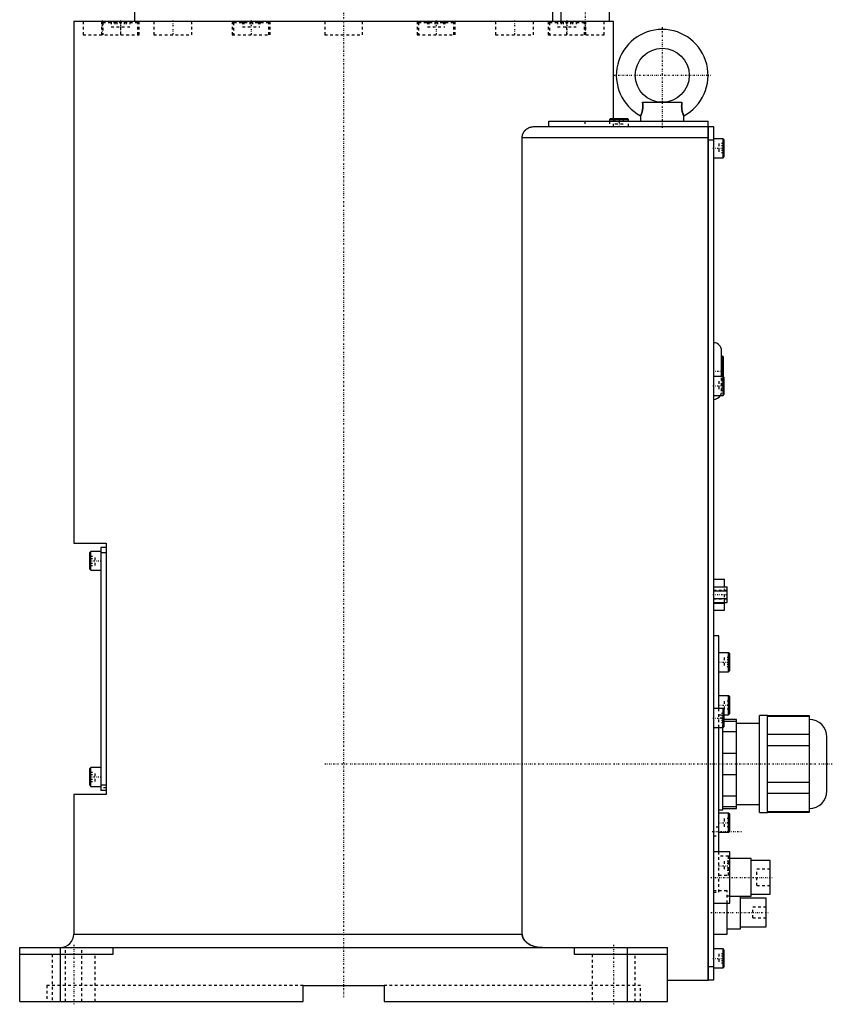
# Model space of a CAD drawing. Extents: x -906 to 181, y -1 to 1086.
# Tile 1 of 5: x -120 to 181, y -1 to 364. Entities that reach past the tile are written whole.
import ezdxf

# ---------------------------------------------------------------- set-up
doc = ezdxf.new("R2010")
doc.units = 0
doc.linetypes.add('CENTER', pattern=[1.5, 0.45, -0.5, 0.05, -0.5])
doc.linetypes.add('DASHED', pattern=[2, 1, -1])
for name, color, linetype in [('AM_0', 7, 'CONTINUOUS'), ('AM_3', 7, 'DASHED'), ('AM_7', 7, 'CENTER')]:
    doc.layers.add(name, color=color, linetype=linetype)

msp = doc.modelspace()

# ---------------------------------------------------------------- linework, layer by layer
at = {"layer": 'AM_0', "color": 7, "linetype": 'CONTINUOUS'}
for p, q in [((80.5, 374.6), (80.5, 363)), ((98.5, 363), (98.5, 374.6)), ((-77.5, 369), (-77.5, 363)), ((77.5, 363), (77.5, 369)), ((-100, 363), (-100, 169.7)), ((-100, 363), (100, 363)), ((100, 327), (100, 363)), ((110.72, 333), (125.28, 333)), ((75.99, 326), (135, 326)), ((75.99, 324), (75.99, 326)), ((98.9, 327), (98.5, 326.6)), ((98.5, 326.6), (98.5, 326)), ((98.5, 326.6), (105.5, 326.6)), ((98.9, 327), (105.1, 327)), ((105.5, 326.6), (105.1, 327)), ((105.5, 326), (105.5, 326.6)), ((110, 328), (110, 326)), ((126, 326), (126, 328)), ((135, 8), (135, 326)), ((70.42, 324), (135, 324)), ((135, 323.95), (135.05, 323.95)), ((135.05, 324), (137, 324)), ((135.05, 324), (135.05, 8)), ((137, 324), (137, 8)), ((66.14, 25), (66.14, 320)), ((66.14, 320), (135, 320)), ((135, 318.95), (135.05, 318.95)), ((137, 319), (135.05, 319)), ((140.6, 319.5), (137, 319.5)), ((141, 319.1), (140.6, 319.5)), ((140.6, 312.5), (140.6, 319.5)), ((141, 312.9), (141, 319.1)), ((137, 312.5), (140.6, 312.5)), ((140.6, 312.5), (141, 312.9)), ((140, 231.5), (140, 241)), ((140.2, 239), (140, 239)), ((140.2, 231.5), (140.2, 239)), ((140.7, 231.4), (140.7, 238.5)), ((140.6, 231.5), (137, 231.5)), ((141, 231.1), (140.6, 231.5)), ((140.6, 224.5), (140.6, 231.5)), ((141, 224.9), (141, 231.1)), ((137, 224.5), (140.6, 224.5)), ((140.6, 224.5), (141, 224.9)), ((-100, 169.7), (-88, 169.7)), ((-88, 168.2), (-90, 168.2)), ((-90, 168.2), (-90, 78.2)), ((-88, 169.7), (-88, 76.7)), ((-93.6, 166.7), (-94, 166.3)), ((-94, 160.1), (-94, 166.3)), ((-90, 166.7), (-93.6, 166.7)), ((-93.6, 159.7), (-93.6, 166.7)), ((-88, 166.2), (-90, 166.2)), ((-94, 160.1), (-93.6, 159.7)), ((-93.6, 159.7), (-90, 159.7)), ((137, 156.4), (141.1, 156.4)), ((137, 153.59), (142, 153.59)), ((141.1, 153.59), (141.1, 156.4)), ((142, 147.81), (142, 153.59)), ((137, 152.14), (142, 152.14)), ((137, 149.26), (142, 149.26)), ((137, 147.81), (142, 147.81)), ((137, 147.53), (141.1, 147.53)), ((141.1, 145), (141.1, 147.81)), ((137, 145), (141.1, 145)), ((139, 135.5), (137, 135.5)), ((139, 108.5), (139, 135.5)), ((142.6, 129.17), (139, 129.17)), ((143, 128.77), (142.6, 129.17)), ((142.6, 122.17), (142.6, 129.17)), ((143, 122.57), (143, 128.77)), ((139, 122.17), (142.6, 122.17)), ((142.6, 122.17), (143, 122.57)), ((142.6, 113.25), (139, 113.25)), ((143, 112.85), (142.6, 113.25)), ((142.6, 106.25), (142.6, 113.25)), ((143, 106.65), (143, 112.85)), ((140.6, 108.5), (137, 108.5)), ((141, 108.1), (140.6, 108.5)), ((140.6, 101.5), (140.6, 108.5)), ((141, 101.9), (141, 108.1)), ((141, 106.25), (142.6, 106.25)), ((142.6, 106.25), (143, 106.65)), ((157, 106), (154, 106)), ((154, 70), (154, 106)), ((157, 70), (157, 106)), ((172.5, 105.88), (157, 105.88)), ((172.5, 70.12), (172.5, 105.88)), ((145.5, 104.5), (141, 104.5)), ((141, 103.87), (145.5, 103.87)), ((145.5, 71.5), (145.5, 104.5)), ((154, 103), (145.5, 103)), ((157, 105.73), (172.5, 105.73)), ((137, 101.5), (140.6, 101.5)), ((139, 55.5), (139, 101.5)), ((140.5, 71), (140.5, 101.52)), ((145.5, 99.84), (140.5, 99.84)), ((140.6, 101.5), (141, 101.9)), ((172.5, 98.85), (157, 98.85)), ((157, 94.88), (172.5, 94.88)), ((179, 78), (179, 98)), ((140.5, 92.03), (145.5, 92.03)), ((-93.6, 86.7), (-94, 86.3)), ((-94, 80.1), (-94, 86.3)), ((-90, 86.7), (-93.6, 86.7)), ((-93.6, 79.7), (-93.6, 86.7)), ((145.5, 83.97), (140.5, 83.97)), ((172.5, 81.12), (157, 81.12)), ((-100, 76.7), (-100, 25)), ((-88, 76.7), (-100, 76.7)), ((-94, 80.1), (-93.6, 79.7)), ((-93.6, 79.7), (-90, 79.7)), ((-88, 80.2), (-90, 80.2)), ((-88, 78.2), (-90, 78.2)), ((157, 77.15), (172.5, 77.15)), ((140.5, 76.16), (145.5, 76.16)), ((145.5, 73), (154, 73)), ((139, 71), (140.5, 71)), ((142.6, 69.75), (139, 69.75)), ((145.5, 72.13), (140.5, 72.13)), ((140.5, 71.5), (145.5, 71.5)), ((143, 69.35), (142.6, 69.75)), ((142.6, 62.75), (142.6, 69.75)), ((143, 63.15), (143, 69.35)), ((154, 70), (157, 70)), ((172.5, 70.27), (157, 70.27)), ((157, 70.12), (172.5, 70.12)), ((139, 62.75), (142.6, 62.75)), ((142.6, 62.75), (143, 63.15)), ((143, 55.5), (137, 55.5)), ((143, 36.5), (143, 55.5)), ((151, 53), (143, 53)), ((151, 39), (151, 53)), ((158, 52.25), (151, 52.25)), ((158, 39.75), (158, 52.25)), ((137, 36.5), (143, 36.5)), ((142, 25), (142, 36.5)), ((143, 39), (151, 39)), ((147, 27), (147, 39)), ((156.5, 38.25), (147, 38.25)), ((151, 39.75), (158, 39.75)), ((156.5, 27.75), (156.5, 38.25)), ((142, 27), (147, 27)), ((147, 27.75), (156.5, 27.75)), ((-100, 25), (66.14, 25)), ((137, 25), (142, 25)), ((-120, 0), (-120, 20)), ((-120, 20), (120, 20)), ((-105, 20), (-105, 0)), ((-85.5, 20), (-85.5, 17.5)), ((85.5, 17.5), (85.5, 20)), ((105, 20), (105, 0)), ((120, 0), (120, 20)), ((140.6, 19.5), (137, 19.5)), ((141, 19.1), (140.6, 19.5)), ((140.6, 12.5), (140.6, 19.5)), ((141, 12.9), (141, 19.1)), ((-85.5, 17.5), (-120, 17.5)), ((120, 17.5), (85.5, 17.5)), ((135, 13.05), (135.05, 13.05)), ((135.05, 13), (137, 13)), ((137, 12.5), (140.6, 12.5)), ((140.6, 12.5), (141, 12.9)), ((120, 8), (135, 8)), ((135, 8.05), (135.05, 8.05)), ((137, 8), (135.05, 8)), ((-15, 0), (-15, 6)), ((-15, 6), (15, 6)), ((15, 6), (15, 0)), ((-120, 0), (-15, 0)), ((15, 0), (120, 0))]:
    msp.add_line(p, q, dxfattribs=at)
for points in [[(110.72, 333, 0), (110.74, 332.81, 0), (110.76, 332.58, 0), (110.77, 332.51, 0), (110.77, 332.45, 0), (110.77, 332.42, 0), (110.78, 332.38, 0), (110.78, 332.32, 0), (110.78, 332.25, 0), (110.79, 332.18, 0), (110.79, 332.12, 0), (110.8, 332.05, 0), (110.8, 332.02, 0), (110.8, 331.99, 0), (110.8, 331.92, 0), (110.8, 331.85, 0), (110.8, 331.82, 0), (110.8, 331.79, 0), (110.81, 331.72, 0), (110.81, 331.65, 0), (110.81, 331.62, 0), (110.81, 331.59, 0), (110.81, 331.52, 0), (110.81, 331.45, 0), (110.8, 331.39, 0), (110.8, 331.32, 0), (110.8, 331.26, 0), (110.8, 331.22, 0), (110.8, 331.19, 0), (110.8, 331.12, 0), (110.79, 331.06, 0), (110.79, 330.99, 0), (110.78, 330.93, 0), (110.78, 330.86, 0), (110.78, 330.83, 0), (110.77, 330.8, 0), (110.77, 330.73, 0), (110.76, 330.67, 0), (110.76, 330.61, 0), (110.75, 330.54, 0), (110.74, 330.48, 0), (110.74, 330.45, 0), (110.73, 330.42, 0), (110.72, 330.35, 0), (110.72, 330.29, 0), (110.71, 330.23, 0), (110.7, 330.17, 0), (110.69, 330.11, 0), (110.68, 330.08, 0), (110.68, 330.05, 0), (110.66, 329.99, 0), (110.65, 329.93, 0), (110.64, 329.87, 0), (110.63, 329.81, 0), (110.62, 329.76, 0), (110.61, 329.73, 0), (110.6, 329.7, 0), (110.59, 329.64, 0), (110.58, 329.59, 0), (110.57, 329.56, 0), (110.56, 329.53, 0), (110.55, 329.48, 0), (110.54, 329.43, 0), (110.53, 329.4, 0), (110.52, 329.37, 0), (110.51, 329.32, 0), (110.49, 329.27, 0), (110.48, 329.22, 0), (110.46, 329.17, 0), (110.45, 329.12, 0), (110.44, 329.1, 0), (110.43, 329.08, 0), (110.42, 329.03, 0), (110.4, 328.99, 0), (110.39, 328.94, 0), (110.37, 328.9, 0), (110.36, 328.85, 0), (110.35, 328.83, 0), (110.34, 328.81, 0), (110.33, 328.77, 0), (110.31, 328.73, 0), (110.3, 328.69, 0), (110.28, 328.66, 0), (110.27, 328.62, 0), (110.26, 328.6, 0), (110.26, 328.58, 0), (110.24, 328.55, 0), (110.23, 328.51, 0), (110.22, 328.48, 0), (110.2, 328.45, 0), (110.19, 328.42, 0), (110.18, 328.4, 0), (110.18, 328.39, 0), (110.17, 328.36, 0), (110.15, 328.33, 0), (110.14, 328.31, 0), (110.13, 328.28, 0), (110.12, 328.26, 0), (110.11, 328.25, 0), (110.11, 328.23, 0), (110.1, 328.21, 0), (110.09, 328.19, 0), (110.09, 328.18, 0), (110.08, 328.17, 0), (110.07, 328.15, 0), (110.06, 328.13, 0), (110.06, 328.13, 0), (110.06, 328.12, 0), (110.05, 328.1, 0), (110.04, 328.09, 0), (110.04, 328.07, 0), (110.03, 328.06, 0), (110.02, 328.05, 0), (110.02, 328.05, 0), (110.02, 328.04, 0), (110.02, 328.03, 0), (110.01, 328.02, 0), (110.01, 328.02, 0), (110.01, 328.01, 0), (110, 328.01, 0), (110, 328.01, 0), (110, 328, 0), (110, 328, 0), (110, 328, 0), (110, 328, 0)], [(110.72, 333, 0), (110.74, 332.81, 0), (110.76, 332.58, 0), (110.77, 332.51, 0), (110.77, 332.45, 0), (110.77, 332.42, 0), (110.78, 332.38, 0), (110.78, 332.32, 0), (110.78, 332.25, 0), (110.79, 332.18, 0), (110.79, 332.12, 0), (110.8, 332.05, 0), (110.8, 332.02, 0), (110.8, 331.99, 0), (110.8, 331.92, 0), (110.8, 331.85, 0), (110.8, 331.82, 0), (110.8, 331.79, 0), (110.81, 331.72, 0), (110.81, 331.65, 0), (110.81, 331.62, 0), (110.81, 331.59, 0), (110.81, 331.52, 0), (110.81, 331.45, 0), (110.8, 331.39, 0), (110.8, 331.32, 0), (110.8, 331.26, 0), (110.8, 331.22, 0), (110.8, 331.19, 0), (110.8, 331.12, 0), (110.79, 331.06, 0), (110.79, 330.99, 0), (110.78, 330.93, 0), (110.78, 330.86, 0), (110.78, 330.83, 0), (110.77, 330.8, 0), (110.77, 330.73, 0), (110.76, 330.67, 0), (110.76, 330.61, 0), (110.75, 330.54, 0), (110.74, 330.48, 0), (110.74, 330.45, 0), (110.73, 330.42, 0), (110.72, 330.35, 0), (110.72, 330.29, 0), (110.71, 330.23, 0), (110.7, 330.17, 0), (110.69, 330.11, 0), (110.68, 330.08, 0), (110.68, 330.05, 0), (110.66, 329.99, 0), (110.65, 329.93, 0), (110.64, 329.87, 0), (110.63, 329.81, 0), (110.62, 329.76, 0), (110.61, 329.73, 0), (110.6, 329.7, 0), (110.59, 329.64, 0), (110.58, 329.59, 0), (110.57, 329.56, 0), (110.56, 329.53, 0), (110.55, 329.48, 0), (110.54, 329.43, 0), (110.53, 329.4, 0), (110.52, 329.37, 0), (110.51, 329.32, 0), (110.49, 329.27, 0), (110.48, 329.22, 0), (110.46, 329.17, 0), (110.45, 329.12, 0), (110.44, 329.1, 0), (110.43, 329.08, 0), (110.42, 329.03, 0), (110.4, 328.99, 0), (110.39, 328.94, 0), (110.37, 328.9, 0), (110.36, 328.85, 0), (110.35, 328.83, 0), (110.34, 328.81, 0), (110.33, 328.77, 0), (110.31, 328.73, 0), (110.3, 328.69, 0), (110.28, 328.66, 0), (110.27, 328.62, 0), (110.26, 328.6, 0), (110.26, 328.58, 0), (110.24, 328.55, 0), (110.23, 328.51, 0), (110.22, 328.48, 0), (110.2, 328.45, 0), (110.19, 328.42, 0), (110.18, 328.4, 0), (110.18, 328.39, 0), (110.17, 328.36, 0), (110.15, 328.33, 0), (110.14, 328.31, 0), (110.13, 328.28, 0), (110.12, 328.26, 0), (110.11, 328.25, 0), (110.11, 328.23, 0), (110.1, 328.21, 0), (110.09, 328.19, 0), (110.09, 328.18, 0), (110.08, 328.17, 0), (110.07, 328.15, 0), (110.06, 328.13, 0), (110.06, 328.13, 0), (110.06, 328.12, 0), (110.05, 328.1, 0), (110.04, 328.09, 0), (110.04, 328.07, 0), (110.03, 328.06, 0), (110.02, 328.05, 0), (110.02, 328.05, 0), (110.02, 328.04, 0), (110.02, 328.03, 0), (110.01, 328.02, 0), (110.01, 328.02, 0), (110.01, 328.01, 0), (110, 328.01, 0), (110, 328.01, 0), (110, 328, 0), (110, 328, 0), (110, 328, 0), (110, 328, 0)], [(126, 328, 0), (126, 328, 0), (126, 328, 0), (126, 328, 0), (126, 328.01, 0), (126, 328.01, 0), (125.99, 328.01, 0), (125.99, 328.02, 0), (125.99, 328.02, 0), (125.98, 328.03, 0), (125.98, 328.04, 0), (125.98, 328.05, 0), (125.98, 328.05, 0), (125.97, 328.06, 0), (125.96, 328.07, 0), (125.96, 328.09, 0), (125.95, 328.1, 0), (125.94, 328.12, 0), (125.94, 328.13, 0), (125.94, 328.13, 0), (125.93, 328.15, 0), (125.92, 328.17, 0), (125.91, 328.18, 0), (125.91, 328.19, 0), (125.9, 328.21, 0), (125.89, 328.23, 0), (125.89, 328.25, 0), (125.88, 328.26, 0), (125.87, 328.28, 0), (125.86, 328.31, 0), (125.85, 328.33, 0), (125.83, 328.36, 0), (125.82, 328.39, 0), (125.82, 328.4, 0), (125.81, 328.42, 0), (125.8, 328.45, 0), (125.78, 328.48, 0), (125.77, 328.51, 0), (125.76, 328.55, 0), (125.74, 328.58, 0), (125.74, 328.6, 0), (125.73, 328.62, 0), (125.72, 328.66, 0), (125.7, 328.69, 0), (125.69, 328.73, 0), (125.67, 328.77, 0), (125.66, 328.81, 0), (125.65, 328.83, 0), (125.64, 328.85, 0), (125.63, 328.9, 0), (125.61, 328.94, 0), (125.6, 328.99, 0), (125.58, 329.03, 0), (125.57, 329.08, 0), (125.56, 329.1, 0), (125.55, 329.12, 0), (125.54, 329.17, 0), (125.52, 329.22, 0), (125.51, 329.27, 0), (125.49, 329.32, 0), (125.48, 329.37, 0), (125.47, 329.4, 0), (125.46, 329.43, 0), (125.45, 329.48, 0), (125.44, 329.53, 0), (125.43, 329.56, 0), (125.42, 329.59, 0), (125.41, 329.64, 0), (125.4, 329.7, 0), (125.39, 329.73, 0), (125.38, 329.75, 0), (125.37, 329.81, 0), (125.36, 329.87, 0), (125.35, 329.93, 0), (125.34, 329.99, 0), (125.32, 330.05, 0), (125.32, 330.08, 0), (125.31, 330.11, 0), (125.3, 330.17, 0), (125.29, 330.23, 0), (125.28, 330.29, 0), (125.28, 330.35, 0), (125.27, 330.42, 0), (125.26, 330.45, 0), (125.26, 330.48, 0), (125.25, 330.54, 0), (125.24, 330.61, 0), (125.24, 330.67, 0), (125.23, 330.73, 0), (125.23, 330.8, 0), (125.22, 330.83, 0), (125.22, 330.86, 0), (125.22, 330.93, 0), (125.21, 330.99, 0), (125.21, 331.06, 0), (125.2, 331.12, 0), (125.2, 331.19, 0), (125.2, 331.22, 0), (125.2, 331.26, 0), (125.2, 331.32, 0), (125.2, 331.39, 0), (125.19, 331.46, 0), (125.19, 331.52, 0), (125.19, 331.59, 0), (125.19, 331.62, 0), (125.19, 331.65, 0), (125.19, 331.72, 0), (125.2, 331.79, 0), (125.2, 331.82, 0), (125.2, 331.85, 0), (125.2, 331.92, 0), (125.2, 331.99, 0), (125.2, 332.02, 0), (125.2, 332.05, 0), (125.21, 332.12, 0), (125.21, 332.19, 0), (125.22, 332.25, 0), (125.22, 332.32, 0), (125.22, 332.38, 0), (125.23, 332.42, 0), (125.23, 332.45, 0), (125.23, 332.51, 0), (125.24, 332.58, 0), (125.26, 332.81, 0), (125.28, 333, 0)], [(66.14, 320, 0), (66.14, 320.03, 0), (66.15, 320.1, 0), (66.15, 320.17, 0), (66.15, 320.21, 0), (66.15, 320.24, 0), (66.16, 320.31, 0), (66.16, 320.38, 0), (66.17, 320.45, 0), (66.18, 320.52, 0), (66.19, 320.59, 0), (66.2, 320.62, 0), (66.21, 320.66, 0), (66.22, 320.73, 0), (66.23, 320.79, 0), (66.25, 320.86, 0), (66.27, 320.93, 0), (66.29, 321, 0), (66.3, 321.03, 0), (66.31, 321.06, 0), (66.33, 321.13, 0), (66.35, 321.19, 0), (66.36, 321.23, 0), (66.37, 321.26, 0), (66.4, 321.32, 0), (66.42, 321.39, 0), (66.44, 321.42, 0), (66.45, 321.45, 0), (66.48, 321.51, 0), (66.51, 321.57, 0), (66.54, 321.63, 0), (66.57, 321.69, 0), (66.6, 321.75, 0), (66.62, 321.78, 0), (66.63, 321.81, 0), (66.67, 321.87, 0), (66.7, 321.93, 0), (66.74, 321.98, 0), (66.77, 322.04, 0), (66.81, 322.09, 0), (66.83, 322.12, 0), (66.84, 322.14, 0), (66.88, 322.2, 0), (66.92, 322.25, 0), (66.96, 322.3, 0), (67, 322.35, 0), (67.04, 322.4, 0), (67.06, 322.42, 0), (67.08, 322.44, 0), (67.12, 322.49, 0), (67.16, 322.53, 0), (67.2, 322.58, 0), (67.24, 322.62, 0), (67.28, 322.66, 0), (67.3, 322.68, 0), (67.32, 322.7, 0), (67.36, 322.75, 0), (67.4, 322.79, 0), (67.45, 322.83, 0), (67.49, 322.86, 0), (67.53, 322.9, 0), (67.55, 322.92, 0), (67.58, 322.94, 0), (67.62, 322.98, 0), (67.67, 323.01, 0), (67.69, 323.03, 0), (67.83, 323.14, 0), (68.12, 323.33, 0), (68.41, 323.5, 0), (68.72, 323.64, 0), (69.03, 323.76, 0), (69.34, 323.86, 0), (69.5, 323.9, 0), (69.66, 323.93, 0), (69.97, 323.98, 0), (70.27, 324, 0), (70.42, 324, 0)], [(73.48, 20, 0), (73.23, 20, 0), (72.69, 20.03, 0), (72.14, 20.09, 0), (71.86, 20.13, 0), (71.59, 20.18, 0), (71.05, 20.3, 0), (70.53, 20.44, 0), (70.04, 20.6, 0), (69.53, 20.81, 0), (69.24, 20.95, 0), (69.16, 20.99, 0), (69.07, 21.03, 0), (69.03, 21.05, 0), (68.99, 21.07, 0), (68.91, 21.12, 0), (68.83, 21.16, 0), (68.79, 21.19, 0), (68.75, 21.21, 0), (68.67, 21.26, 0), (68.59, 21.3, 0), (68.55, 21.33, 0), (68.51, 21.35, 0), (68.44, 21.4, 0), (68.36, 21.45, 0), (68.29, 21.5, 0), (68.21, 21.55, 0), (68.14, 21.6, 0), (68.11, 21.63, 0), (68.07, 21.65, 0), (68, 21.71, 0), (67.93, 21.76, 0), (67.87, 21.81, 0), (67.8, 21.87, 0), (67.73, 21.92, 0), (67.7, 21.95, 0), (67.66, 21.98, 0), (67.6, 22.04, 0), (67.53, 22.11, 0), (67.46, 22.17, 0), (67.4, 22.23, 0), (67.33, 22.3, 0), (67.3, 22.33, 0), (67.27, 22.37, 0), (67.21, 22.44, 0), (67.15, 22.51, 0), (67.09, 22.58, 0), (67.03, 22.65, 0), (66.97, 22.72, 0), (66.94, 22.76, 0), (66.92, 22.79, 0), (66.86, 22.87, 0), (66.81, 22.94, 0), (66.76, 23.02, 0), (66.71, 23.09, 0), (66.67, 23.17, 0), (66.65, 23.21, 0), (66.62, 23.24, 0), (66.58, 23.32, 0), (66.54, 23.4, 0), (66.52, 23.43, 0), (66.5, 23.47, 0), (66.47, 23.55, 0), (66.43, 23.63, 0), (66.41, 23.68, 0), (66.4, 23.72, 0), (66.36, 23.8, 0), (66.33, 23.89, 0), (66.3, 23.98, 0), (66.28, 24.06, 0), (66.25, 24.15, 0), (66.24, 24.2, 0), (66.23, 24.24, 0), (66.21, 24.33, 0), (66.19, 24.42, 0), (66.18, 24.51, 0), (66.17, 24.6, 0), (66.16, 24.69, 0), (66.15, 24.74, 0), (66.15, 24.78, 0), (66.15, 24.87, 0), (66.14, 24.96, 0), (66.14, 25, 0)]]:
    msp.add_polyline3d(points, dxfattribs=at)
msp.add_circle((118, 343), 10, dxfattribs=at)
for centre, radius, start, end in [((118, 343), 17, 298.0725, 241.9275), ((137, 241), 3, 0, 90), ((140.2, 238.5), 0.5, 0, 90), ((137, 226), 3, 270, 330), ((172.5, 98), 6.5, 0, 90), ((172.5, 78), 6.5, 270, 0), ((-105, 25), 5, 270, 0)]:
    msp.add_arc(centre, radius, start, end, dxfattribs=at)
at = {"layer": 'AM_3', "color": 6, "linetype": 'DASHED'}
for p, q in [((-96.5, 363), (-96.5, 358)), ((-89.69, 363), (-89.69, 358)), ((-88.79, 363), (-89.19, 362.6)), ((-89.19, 362.6), (-89.19, 358)), ((-89.19, 362.6), (-76.19, 362.6)), ((-86.12, 363), (-86.12, 361)), ((-86.12, 361), (-79.25, 361)), ((-84.8, 363), (-84.8, 361)), ((-84.01, 363), (-84.01, 361)), ((-82.5, 358), (-82.5, 363)), ((-81.36, 363), (-81.36, 361)), ((-80.58, 363), (-80.58, 361)), ((-79.25, 363), (-79.25, 361)), ((-76.19, 362.6), (-76.59, 363)), ((-76.19, 358), (-76.19, 362.6)), ((-75.69, 358), (-75.69, 363)), ((-70.29, 363), (-70.29, 358)), ((-56.29, 358), (-56.29, 363)), ((-41.25, 363), (-41.25, 358)), ((-40.35, 363), (-40.75, 362.6)), ((-40.75, 362.6), (-40.75, 358)), ((-40.75, 362.6), (-27.75, 362.6)), ((-37.45, 363), (-37.45, 361)), ((-37.45, 361), (-31.05, 361)), ((-37, 363), (-37, 361)), ((-34.7, 363), (-34.7, 361)), ((-33.8, 363), (-33.8, 361)), ((-31.5, 363), (-31.5, 361)), ((-31.05, 363), (-31.05, 361)), ((-27.75, 362.6), (-28.15, 363)), ((-27.75, 358), (-27.75, 362.6)), ((-27.25, 358), (-27.25, 363)), ((-7, 363), (-7, 358)), ((7, 358), (7, 363)), ((27.25, 363), (27.25, 358)), ((28.15, 363), (27.75, 362.6)), ((27.75, 362.6), (27.75, 358)), ((27.75, 362.6), (40.75, 362.6)), ((31.05, 363), (31.05, 361)), ((31.05, 361), (37.45, 361)), ((31.5, 363), (31.5, 361)), ((33.8, 363), (33.8, 361)), ((34.7, 363), (34.7, 361)), ((37, 363), (37, 361)), ((37.45, 363), (37.45, 361)), ((40.75, 362.6), (40.35, 363)), ((40.75, 358), (40.75, 362.6)), ((41.25, 358), (41.25, 363)), ((56.29, 363), (56.29, 358)), ((70.29, 358), (70.29, 363)), ((75.69, 363), (75.69, 358)), ((76.59, 363), (76.19, 362.6)), ((76.19, 362.6), (76.19, 358)), ((76.19, 362.6), (89.19, 362.6)), ((79.25, 363), (79.25, 361)), ((79.25, 361), (86.12, 361)), ((80.58, 363), (80.58, 361)), ((81.36, 363), (81.36, 361)), ((82.5, 363), (82.5, 358)), ((84.01, 363), (84.01, 361)), ((84.8, 363), (84.8, 361)), ((86.12, 363), (86.12, 361)), ((89.19, 362.6), (88.79, 363)), ((89.19, 358), (89.19, 362.6)), ((89.69, 358), (89.69, 363)), ((96.5, 358), (96.5, 363)), ((-96.5, 358), (-75.69, 358)), ((-70.29, 358), (-56.29, 358)), ((-41.25, 358), (-27.25, 358)), ((-7, 358), (7, 358)), ((27.25, 358), (41.25, 358)), ((56.29, 358), (70.29, 358)), ((75.69, 358), (96.5, 358)), ((89.3, 326), (89.3, 324)), ((98.5, 326), (98.5, 324)), ((100, 324), (100, 327)), ((100.5, 327), (100.5, 325)), ((100.5, 325), (103.5, 325)), ((102, 327), (102, 325)), ((103.5, 327), (103.5, 325)), ((105.5, 324), (105.5, 326)), ((141, 317.73), (139, 317.73)), ((139, 317.73), (139, 314.27)), ((141, 316.87), (139, 316.87)), ((141, 315.13), (139, 315.13)), ((141, 314.27), (139, 314.27)), ((141, 229.73), (139, 229.73)), ((139, 229.73), (139, 226.27)), ((140, 226), (140, 231.5)), ((140.2, 228), (140.2, 231.5)), ((140.7, 228.5), (140.7, 231.4)), ((141, 228.87), (139, 228.87)), ((141, 227.13), (139, 227.13)), ((141, 226.27), (139, 226.27)), ((140, 228), (140.2, 228)), ((-94, 164.93), (-92, 164.93)), ((-92, 161.47), (-92, 164.93)), ((-94, 164.07), (-92, 164.07)), ((-94, 162.33), (-92, 162.33)), ((-94, 161.47), (-92, 161.47)), ((141.1, 147.81), (141.1, 153.59)), ((142, 152.25), (137, 152.25)), ((137, 152.13), (141.1, 152.13)), ((137, 149.15), (142, 149.15)), ((143, 127.4), (141, 127.4)), ((141, 127.4), (141, 123.94)), ((143, 126.54), (141, 126.54)), ((143, 124.81), (141, 124.81)), ((143, 123.94), (141, 123.94)), ((141, 111.25), (141, 108.25)), ((143, 111.25), (141, 111.25)), ((143, 109.75), (141, 109.75)), ((139, 101.5), (139, 108.5)), ((141, 106.73), (139, 106.73)), ((139, 106.25), (141, 106.25)), ((141, 105.87), (139, 105.87)), ((143, 108.25), (141, 108.25)), ((140.5, 105), (139, 105)), ((141, 104.13), (139, 104.13)), ((141, 103.27), (139, 103.27)), ((140.5, 101.52), (140.5, 105)), ((141, 104.5), (140.5, 104.5)), ((140.5, 103.87), (141, 103.87)), ((-94, 84.93), (-92, 84.93)), ((-94, 84.07), (-92, 84.07)), ((-92, 81.47), (-92, 84.93)), ((-94, 82.33), (-92, 82.33)), ((-94, 81.47), (-92, 81.47)), ((-88, 79.2), (-90, 79.2)), ((141, 67.75), (141, 64.75)), ((143, 67.75), (141, 67.75)), ((143, 66.25), (141, 66.25)), ((139, 64.65), (137, 64.65)), ((143, 64.75), (141, 64.75)), ((137, 61.35), (139, 61.35)), ((139, 40.5), (139, 55.5)), ((142.6, 53.83), (139, 53.83)), ((143, 52.06), (141, 52.06)), ((141, 52.06), (141, 48.6)), ((143, 51.19), (141, 51.19)), ((143, 53.43), (142.6, 53.83)), ((142.6, 46.83), (142.6, 53.83)), ((143, 49.46), (141, 49.46)), ((143, 48.6), (141, 48.6)), ((158, 49), (153, 49)), ((153, 43), (153, 49)), ((139, 46.83), (142.6, 46.83)), ((142.6, 46.83), (143, 47.23)), ((142, 41), (137, 41)), ((137, 40.5), (139, 40.5)), ((142, 36.5), (142, 41)), ((153, 43), (158, 43)), ((143, 39), (142, 39)), ((156.5, 35), (151.5, 35)), ((151.5, 31), (151.5, 35)), ((151.5, 31), (156.5, 31)), ((-103, 0), (-103, 20)), ((-97, 0), (-97, 20)), ((-108, 17.5), (-108, 0)), ((-92, 0), (-92, 17.5)), ((92, 17.5), (92, 0)), ((108, 0), (108, 17.5)), ((141, 17.73), (139, 17.73)), ((139, 17.73), (139, 14.27)), ((141, 16.87), (139, 16.87)), ((141, 15.13), (139, 15.13)), ((141, 14.27), (139, 14.27)), ((-110, 6), (-110, 0)), ((-15, 6), (-110, 6)), ((110, 6), (15, 6)), ((110, 0), (110, 6))]:
    msp.add_line(p, q, dxfattribs=at)
for points in [[(110, 328, 0), (110, 328, 0), (110, 328, 0), (110, 328, 0), (110, 328.01, 0), (110, 328.01, 0), (110.01, 328.01, 0), (110.01, 328.02, 0), (110.01, 328.02, 0), (110.02, 328.03, 0), (110.02, 328.04, 0), (110.02, 328.05, 0), (110.02, 328.05, 0), (110.03, 328.06, 0), (110.04, 328.07, 0), (110.04, 328.09, 0), (110.05, 328.1, 0), (110.06, 328.12, 0), (110.06, 328.13, 0), (110.06, 328.13, 0), (110.07, 328.15, 0), (110.08, 328.17, 0), (110.09, 328.18, 0), (110.09, 328.19, 0), (110.1, 328.21, 0), (110.11, 328.23, 0), (110.11, 328.25, 0), (110.12, 328.26, 0), (110.13, 328.28, 0), (110.14, 328.31, 0), (110.15, 328.33, 0), (110.17, 328.36, 0), (110.18, 328.39, 0), (110.18, 328.4, 0), (110.19, 328.42, 0), (110.2, 328.45, 0), (110.22, 328.48, 0), (110.23, 328.51, 0), (110.24, 328.55, 0), (110.26, 328.58, 0), (110.26, 328.6, 0), (110.27, 328.62, 0), (110.28, 328.66, 0), (110.3, 328.69, 0), (110.31, 328.73, 0), (110.33, 328.77, 0), (110.34, 328.81, 0), (110.35, 328.83, 0), (110.36, 328.85, 0), (110.37, 328.9, 0), (110.39, 328.94, 0), (110.4, 328.99, 0), (110.42, 329.03, 0), (110.43, 329.08, 0), (110.44, 329.1, 0), (110.45, 329.12, 0), (110.46, 329.17, 0), (110.48, 329.22, 0), (110.49, 329.27, 0), (110.51, 329.32, 0), (110.52, 329.37, 0), (110.53, 329.4, 0), (110.54, 329.43, 0), (110.55, 329.48, 0), (110.56, 329.53, 0), (110.57, 329.56, 0), (110.58, 329.59, 0), (110.59, 329.64, 0), (110.6, 329.7, 0), (110.61, 329.73, 0), (110.62, 329.75, 0), (110.63, 329.81, 0), (110.64, 329.87, 0), (110.65, 329.93, 0), (110.66, 329.99, 0), (110.68, 330.05, 0), (110.68, 330.08, 0), (110.69, 330.11, 0), (110.7, 330.17, 0), (110.71, 330.23, 0), (110.72, 330.29, 0), (110.72, 330.35, 0), (110.73, 330.42, 0), (110.74, 330.45, 0), (110.74, 330.48, 0), (110.75, 330.54, 0), (110.76, 330.61, 0), (110.76, 330.67, 0), (110.77, 330.73, 0), (110.77, 330.8, 0), (110.78, 330.83, 0), (110.78, 330.86, 0), (110.78, 330.93, 0), (110.79, 330.99, 0), (110.79, 331.06, 0), (110.8, 331.12, 0), (110.8, 331.19, 0), (110.8, 331.22, 0), (110.8, 331.26, 0), (110.8, 331.32, 0), (110.8, 331.39, 0), (110.81, 331.46, 0), (110.81, 331.52, 0), (110.81, 331.59, 0), (110.81, 331.62, 0), (110.81, 331.65, 0), (110.81, 331.72, 0), (110.8, 331.79, 0), (110.8, 331.82, 0), (110.8, 331.85, 0), (110.8, 331.92, 0), (110.8, 331.99, 0), (110.8, 332.02, 0), (110.8, 332.05, 0), (110.79, 332.12, 0), (110.79, 332.19, 0), (110.78, 332.25, 0), (110.78, 332.32, 0), (110.78, 332.38, 0), (110.77, 332.42, 0), (110.77, 332.45, 0), (110.77, 332.51, 0), (110.76, 332.58, 0), (110.74, 332.81, 0), (110.72, 333, 0)], [(125.28, 333, 0), (125.26, 332.81, 0), (125.24, 332.58, 0), (125.23, 332.51, 0), (125.23, 332.45, 0), (125.23, 332.42, 0), (125.22, 332.38, 0), (125.22, 332.32, 0), (125.22, 332.25, 0), (125.21, 332.18, 0), (125.21, 332.12, 0), (125.2, 332.05, 0), (125.2, 332.02, 0), (125.2, 331.99, 0), (125.2, 331.92, 0), (125.2, 331.85, 0), (125.2, 331.82, 0), (125.2, 331.79, 0), (125.19, 331.72, 0), (125.19, 331.65, 0), (125.19, 331.62, 0), (125.19, 331.59, 0), (125.19, 331.52, 0), (125.19, 331.45, 0), (125.2, 331.39, 0), (125.2, 331.32, 0), (125.2, 331.26, 0), (125.2, 331.22, 0), (125.2, 331.19, 0), (125.2, 331.12, 0), (125.21, 331.06, 0), (125.21, 330.99, 0), (125.22, 330.93, 0), (125.22, 330.86, 0), (125.22, 330.83, 0), (125.23, 330.8, 0), (125.23, 330.73, 0), (125.24, 330.67, 0), (125.24, 330.61, 0), (125.25, 330.54, 0), (125.26, 330.48, 0), (125.26, 330.45, 0), (125.27, 330.42, 0), (125.28, 330.35, 0), (125.28, 330.29, 0), (125.29, 330.23, 0), (125.3, 330.17, 0), (125.31, 330.11, 0), (125.32, 330.08, 0), (125.32, 330.05, 0), (125.34, 329.99, 0), (125.35, 329.93, 0), (125.36, 329.87, 0), (125.37, 329.81, 0), (125.38, 329.76, 0), (125.39, 329.73, 0), (125.4, 329.7, 0), (125.41, 329.64, 0), (125.42, 329.59, 0), (125.43, 329.56, 0), (125.44, 329.53, 0), (125.45, 329.48, 0), (125.46, 329.43, 0), (125.47, 329.4, 0), (125.48, 329.37, 0), (125.49, 329.32, 0), (125.51, 329.27, 0), (125.52, 329.22, 0), (125.54, 329.17, 0), (125.55, 329.12, 0), (125.56, 329.1, 0), (125.57, 329.08, 0), (125.58, 329.03, 0), (125.6, 328.99, 0), (125.61, 328.94, 0), (125.63, 328.9, 0), (125.64, 328.85, 0), (125.65, 328.83, 0), (125.66, 328.81, 0), (125.67, 328.77, 0), (125.69, 328.73, 0), (125.7, 328.69, 0), (125.72, 328.66, 0), (125.73, 328.62, 0), (125.74, 328.6, 0), (125.74, 328.58, 0), (125.76, 328.55, 0), (125.77, 328.51, 0), (125.78, 328.48, 0), (125.8, 328.45, 0), (125.81, 328.42, 0), (125.82, 328.4, 0), (125.82, 328.39, 0), (125.83, 328.36, 0), (125.85, 328.33, 0), (125.86, 328.31, 0), (125.87, 328.28, 0), (125.88, 328.26, 0), (125.89, 328.25, 0), (125.89, 328.23, 0), (125.9, 328.21, 0), (125.91, 328.19, 0), (125.91, 328.18, 0), (125.92, 328.17, 0), (125.93, 328.15, 0), (125.94, 328.13, 0), (125.94, 328.13, 0), (125.94, 328.12, 0), (125.95, 328.1, 0), (125.96, 328.09, 0), (125.96, 328.07, 0), (125.97, 328.06, 0), (125.98, 328.05, 0), (125.98, 328.05, 0), (125.98, 328.04, 0), (125.98, 328.03, 0), (125.99, 328.02, 0), (125.99, 328.02, 0), (125.99, 328.01, 0), (126, 328.01, 0), (126, 328.01, 0), (126, 328, 0), (126, 328, 0), (126, 328, 0), (126, 328, 0)], [(66.14, 25, 0), (66.14, 24.96, 0), (66.15, 24.87, 0), (66.15, 24.78, 0), (66.15, 24.74, 0), (66.16, 24.69, 0), (66.17, 24.6, 0), (66.18, 24.51, 0), (66.19, 24.42, 0), (66.21, 24.33, 0), (66.23, 24.24, 0), (66.24, 24.2, 0), (66.25, 24.15, 0), (66.28, 24.06, 0), (66.3, 23.98, 0), (66.33, 23.89, 0), (66.36, 23.8, 0), (66.4, 23.72, 0), (66.41, 23.68, 0), (66.43, 23.63, 0), (66.47, 23.55, 0), (66.5, 23.47, 0), (66.52, 23.43, 0), (66.54, 23.4, 0), (66.58, 23.32, 0), (66.62, 23.24, 0), (66.65, 23.21, 0), (66.67, 23.17, 0), (66.71, 23.09, 0), (66.76, 23.02, 0), (66.81, 22.94, 0), (66.86, 22.87, 0), (66.92, 22.79, 0), (66.94, 22.76, 0), (66.97, 22.72, 0), (67.03, 22.65, 0), (67.09, 22.58, 0), (67.15, 22.51, 0), (67.21, 22.44, 0), (67.27, 22.37, 0), (67.3, 22.33, 0), (67.33, 22.3, 0), (67.4, 22.23, 0), (67.46, 22.17, 0), (67.53, 22.11, 0), (67.6, 22.04, 0), (67.66, 21.98, 0), (67.7, 21.95, 0), (67.73, 21.92, 0), (67.8, 21.87, 0), (67.87, 21.81, 0), (67.93, 21.76, 0), (68, 21.71, 0), (68.07, 21.65, 0), (68.11, 21.63, 0), (68.14, 21.6, 0), (68.21, 21.55, 0), (68.29, 21.5, 0), (68.36, 21.45, 0), (68.44, 21.4, 0), (68.51, 21.35, 0), (68.55, 21.33, 0), (68.59, 21.3, 0), (68.67, 21.26, 0), (68.75, 21.21, 0), (68.79, 21.19, 0), (68.83, 21.16, 0), (68.91, 21.12, 0), (68.99, 21.07, 0), (69.03, 21.05, 0), (69.07, 21.03, 0), (69.16, 20.99, 0), (69.24, 20.95, 0), (69.53, 20.81, 0), (70.04, 20.6, 0), (70.53, 20.44, 0), (71.05, 20.3, 0), (71.59, 20.18, 0), (71.86, 20.13, 0), (72.14, 20.09, 0), (72.69, 20.03, 0), (73.23, 20, 0), (73.48, 20, 0)]]:
    msp.add_polyline3d(points, dxfattribs=at)
for centre, radius, start in [((140.2, 228.5), 0.5, 270), ((137, 226), 3, 330)]:
    msp.add_arc(centre, radius, start, 0, dxfattribs=at)
at = {"layer": 'AM_7', "color": 4, "linetype": 'CENTER'}
for p, q in [((0, 406.4), (0, 1.6)), ((89.5, 375.6), (89.5, 357.75)), ((-89.5, 363.25), (-89.5, 357.75)), ((-82.69, 363.25), (-82.69, 357.75)), ((-63.29, 363.25), (-63.29, 357.75)), ((-34.25, 363.25), (-34.25, 357.75)), ((34.25, 363.25), (34.25, 357.75)), ((63.29, 363.25), (63.29, 357.75)), ((82.69, 363.25), (82.69, 357.75)), ((118, 360.85), (118, 323.55)), ((100.15, 343), (135.85, 343)), ((102, 327.15), (102, 323.85)), ((136.8, 316), (141.2, 316)), ((136.81, 233.5), (140.88, 233.5)), ((136.8, 228), (141.2, 228)), ((-94.2, 163.2), (-89.8, 163.2)), ((136.75, 150.7), (142.25, 150.7)), ((138.8, 125.67), (143.2, 125.67)), ((138.8, 109.75), (143.2, 109.75)), ((136.8, 105), (141.2, 105)), ((-6.95, 88), (181, 88)), ((-94.2, 83.2), (-89.8, 83.2)), ((138.8, 66.25), (143.2, 66.25)), ((136.5, 63), (147.5, 63)), ((138.8, 50.33), (143.2, 50.33)), ((135.95, 46), (159.05, 46)), ((136.03, 33), (157.47, 33)), ((-100, 21), (-100, -1)), ((100, 21), (100, -1)), ((136.8, 16), (141.2, 16))]:
    msp.add_line(p, q, dxfattribs=at)

doc.saveas('drawing.dxf')
